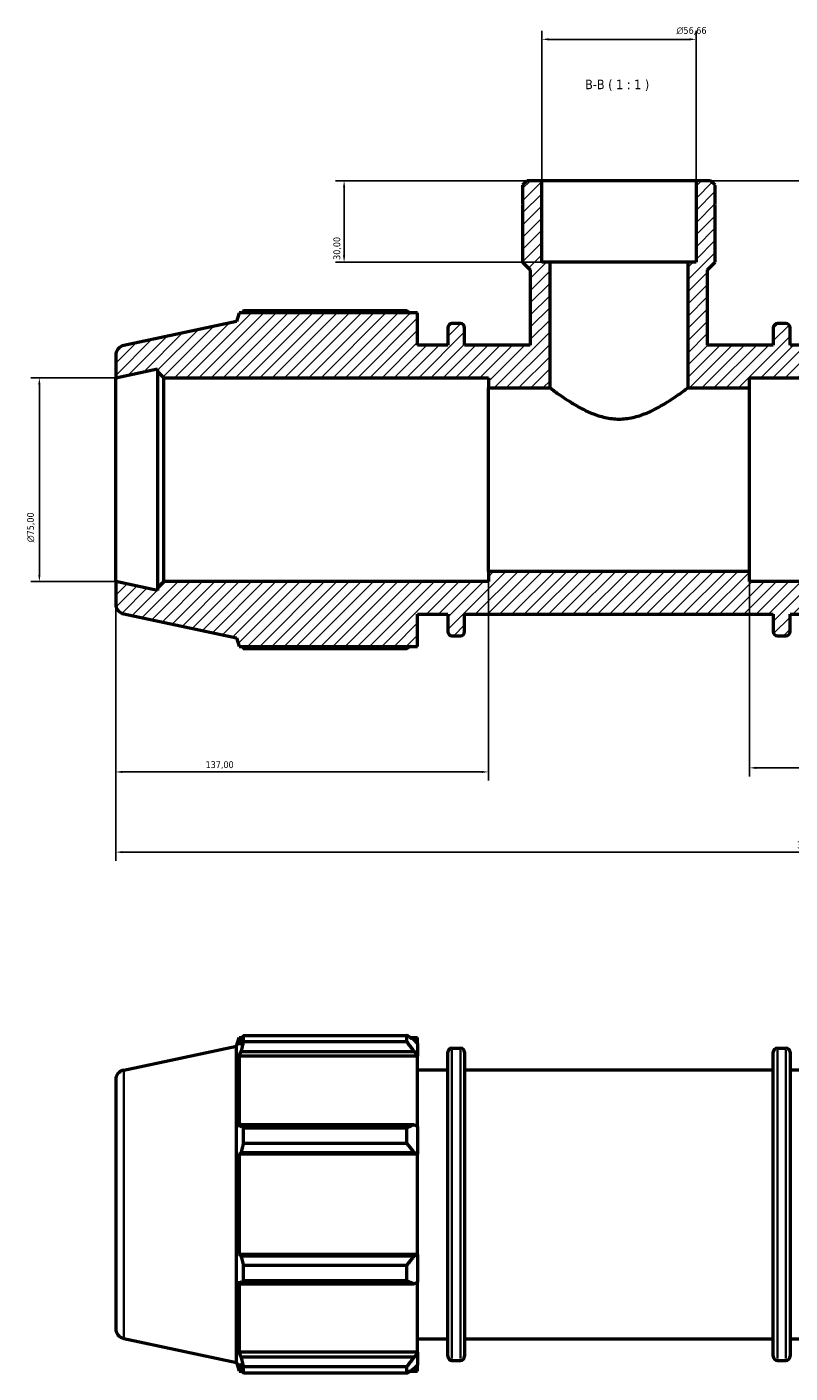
# Model space of a CAD drawing. Header units: millimetres. Extents: x 0 to 1330, y -193 to 1095.
# Tile 6 of 10: x 342 to 622, y 600 to 1095. Entities that reach past the tile are written whole.
import ezdxf

# ---------------------------------------------------------------- set-up
doc = ezdxf.new("R2010")
doc.units = ezdxf.units.MM
for name, color, linetype, lineweight in [('Dimension (ISO)', 7, 'Continuous', 25), ('Hatch (ISO)', 7, 'Continuous', 18), ('Symbol (ISO)', 7, 'Continuous', 25), ('Visible (ISO)', 7, 'Continuous', 50), ('Visible Narrow (ISO)', 7, 'Continuous', 35)]:
    doc.layers.add(name, color=color, linetype=linetype, lineweight=lineweight)
doc.styles.add('Label Text (ISO)', font='tahoma.ttf')
doc.styles.add('Note Text (ISO)', font='tahoma.ttf')
doc.dimstyles.new('Default (ISO)', dxfattribs={"dimtxt": 2.5, "dimasz": 2.5, "dimexe": 3.175, "dimexo": 0, "dimgap": 0.762, "dimtad": 1, "dimrnd": 1e-08, "dimzin": 0, "dimtxsty": 'Note Text (ISO)', "dimcen": 0.09, "dimdle": 10, "dimclrd": 256, "dimclre": 256, "dimclrt": 232, "dimazin": 0, "dimtfac": 1.40208, "dimtmove": 0, "dimatfit": 3, "dimfxl": 1, "dimtolj": 1, "dimtzin": 0, "dimlwd": -1, "dimlwe": -1, "dimarcsym": 0})

# ---------------------------------------------------------------- blocks, each defined once
blk = doc.blocks.new('*D7')
at = {"layer": 'Defpoints', "color": 0, "transparency": 16777216}
for p in [(531.2, 1038.88), (458.5, 1008.88), (534.22, 1008.88)]:
    blk.add_point(p, dxfattribs=at)
at = {"layer": 'Dimension (ISO)', "transparency": 16777216}
for p, q in [((531.2, 1038.88), (455.32, 1038.88)), ((458.5, 1036.38), (458.5, 1011.38)), ((534.22, 1008.88), (455.32, 1008.88))]:
    blk.add_line(p, q, dxfattribs=at)
for points in [[(458.08, 1036.38), (458.91, 1036.38), (458.5, 1038.88)], [(458.08, 1011.38), (458.91, 1011.38), (458.5, 1008.88)]]:
    blk.add_solid(points, dxfattribs=at)
at = {"layer": 'Dimension (ISO)', "color": 232, "true_color": 0xca0064, "transparency": 16777216, "insert": (454.56, 1009.75), "char_height": 2.5, "attachment_point": 1, "rotation": 90, "style": 'Note Text (ISO)'}
blk.add_mtext('\\A1;30,00', dxfattribs=at)
blk = doc.blocks.new('*D8')
at = {"layer": 'Defpoints', "color": 0, "transparency": 16777216}
for p in [(587.86, 1090.88), (531.2, 1038.88), (587.86, 1038.88)]:
    blk.add_point(p, dxfattribs=at)
at = {"layer": 'Dimension (ISO)', "transparency": 16777216}
for p, q in [((531.2, 1038.88), (531.2, 1094.05)), ((533.7, 1090.88), (585.36, 1090.88)), ((587.86, 1038.88), (587.86, 1094.05))]:
    blk.add_line(p, q, dxfattribs=at)
for points in [[(533.7, 1091.29), (533.7, 1090.46), (531.2, 1090.88)], [(585.36, 1091.29), (585.36, 1090.46), (587.86, 1090.88)]]:
    blk.add_solid(points, dxfattribs=at)
at = {"layer": 'Dimension (ISO)', "color": 232, "true_color": 0xca0064, "transparency": 16777216, "insert": (580.67, 1095.4), "char_height": 2.5, "attachment_point": 1, "style": 'Note Text (ISO)'}
blk.add_mtext('\\A1;\\fAIGDT|b0|i0;\\H2.5000;\\ln\\fTahoma|b0|i0;\\H2.5000;56,66', dxfattribs=at)
blk = doc.blocks.new('*D10')
at = {"layer": 'Defpoints', "color": 0, "transparency": 16777216}
for p in [(607.53, 895.13), (744.53, 891.38), (607.53, 822.88)]:
    blk.add_point(p, dxfattribs=at)
at = {"layer": 'Dimension (ISO)', "transparency": 16777216}
for p, q in [((607.53, 895.13), (607.53, 819.7)), ((744.53, 891.38), (744.53, 819.7)), ((742.03, 822.88), (610.03, 822.88))]:
    blk.add_line(p, q, dxfattribs=at)
for points in [[(610.03, 823.29), (610.03, 822.46), (607.53, 822.88)], [(742.03, 823.29), (742.03, 822.46), (744.53, 822.88)]]:
    blk.add_solid(points, dxfattribs=at)
at = {"layer": 'Dimension (ISO)', "color": 232, "true_color": 0xca0064, "transparency": 16777216, "insert": (640.58, 826.81), "char_height": 2.5, "attachment_point": 1, "style": 'Note Text (ISO)'}
blk.add_mtext('\\A1;137,00', dxfattribs=at)
blk = doc.blocks.new('*D11')
at = {"layer": 'Defpoints', "color": 0, "transparency": 16777216}
for p in [(374.53, 891.38), (511.53, 895.13), (374.53, 821.38)]:
    blk.add_point(p, dxfattribs=at)
at = {"layer": 'Dimension (ISO)', "transparency": 16777216}
for p, q in [((374.53, 891.38), (374.53, 818.2)), ((511.53, 895.13), (511.53, 818.2)), ((509.03, 821.38), (377.03, 821.38))]:
    blk.add_line(p, q, dxfattribs=at)
for points in [[(377.03, 821.79), (377.03, 820.96), (374.53, 821.38)], [(509.03, 821.79), (509.03, 820.96), (511.53, 821.38)]]:
    blk.add_solid(points, dxfattribs=at)
at = {"layer": 'Dimension (ISO)', "color": 232, "true_color": 0xca0064, "transparency": 16777216, "insert": (407.58, 825.31), "char_height": 2.5, "attachment_point": 1, "style": 'Note Text (ISO)'}
blk.add_mtext('\\A1;137,00', dxfattribs=at)
blk = doc.blocks.new('*D12')
at = {"layer": 'Defpoints', "color": 0, "transparency": 16777216}
for p in [(374.53, 891.38), (744.53, 891.38), (744.53, 791.88)]:
    blk.add_point(p, dxfattribs=at)
at = {"layer": 'Dimension (ISO)', "transparency": 16777216}
for p, q in [((374.53, 891.38), (374.53, 788.7)), ((744.53, 891.38), (744.53, 788.7)), ((377.03, 791.88), (742.03, 791.88))]:
    blk.add_line(p, q, dxfattribs=at)
for points in [[(377.03, 792.29), (377.03, 791.46), (374.53, 791.88)], [(742.03, 792.29), (742.03, 791.46), (744.53, 791.88)]]:
    blk.add_solid(points, dxfattribs=at)
at = {"layer": 'Dimension (ISO)', "color": 232, "true_color": 0xca0064, "transparency": 16777216, "insert": (624.97, 795.81), "char_height": 2.5, "attachment_point": 1, "style": 'Note Text (ISO)'}
blk.add_mtext('\\A1;370,00', dxfattribs=at)
blk = doc.blocks.new('*D13')
at = {"layer": 'Defpoints', "color": 0, "transparency": 16777216}
for p in [(374.53, 966.38), (346.48, 891.38), (374.53, 891.38)]:
    blk.add_point(p, dxfattribs=at)
at = {"layer": 'Dimension (ISO)', "transparency": 16777216}
for p, q in [((374.53, 966.38), (343.3, 966.38)), ((346.48, 963.88), (346.48, 893.88)), ((374.53, 891.38), (343.3, 891.38))]:
    blk.add_line(p, q, dxfattribs=at)
for points in [[(346.06, 963.88), (346.89, 963.88), (346.48, 966.38)], [(346.06, 893.88), (346.89, 893.88), (346.48, 891.38)]]:
    blk.add_solid(points, dxfattribs=at)
at = {"layer": 'Dimension (ISO)', "color": 232, "true_color": 0xca0064, "transparency": 16777216, "insert": (341.95, 905.82), "char_height": 2.5, "attachment_point": 1, "rotation": 90, "style": 'Note Text (ISO)'}
blk.add_mtext('\\A1;\\fAIGDT|b0|i0;\\H2.5000;\\ln\\fTahoma|b0|i0;\\H2.5000;75,00', dxfattribs=at)
blk = doc.blocks.new('*D14')
at = {"layer": 'Defpoints', "color": 0, "transparency": 16777216}
for p in [(587.86, 1038.88), (744.53, 928.88), (915.03, 928.88)]:
    blk.add_point(p, dxfattribs=at)
at = {"layer": 'Dimension (ISO)', "transparency": 16777216}
for p, q in [((587.86, 1038.88), (918.21, 1038.88)), ((915.03, 1036.38), (915.03, 931.38)), ((744.53, 928.88), (918.21, 928.88))]:
    blk.add_line(p, q, dxfattribs=at)
for points in [[(914.61, 1036.38), (915.45, 1036.38), (915.03, 1038.88)], [(914.61, 931.38), (915.45, 931.38), (915.03, 928.88)]]:
    blk.add_solid(points, dxfattribs=at)
at = {"layer": 'Dimension (ISO)', "color": 232, "true_color": 0xca0064, "transparency": 16777216, "insert": (911.1, 963.92), "char_height": 2.5, "attachment_point": 1, "rotation": 90, "style": 'Note Text (ISO)'}
blk.add_mtext('\\A1;110,00', dxfattribs=at)

msp = doc.modelspace()

# ---------------------------------------------------------------- hatches: boundary and pattern name
at = {"layer": 'Hatch (ISO)'}
h = msp.add_hatch(dxfattribs=at)
h.set_pattern_fill('ANSI31', color=256, scale=25.4, style=0)
h.set_pattern_definition([(45, (0, 0), (-2.245064, 2.245064), [])])
edge = h.paths.add_edge_path()
edge.add_ellipse((740.781, 883.164), major_axis=(0.78, -3.668), ratio=1, start_angle=0, end_angle=78)
edge.add_line((744.531, 883.164), (744.531, 891.378))
edge.add_line((744.531, 891.378), (729.115, 888.101))
edge.add_line((729.115, 888.101), (729.115, 889.128))
edge.add_line((729.115, 889.128), (726.865, 891.378))
edge.add_line((726.865, 891.378), (607.531, 891.378))
edge.add_line((607.531, 891.378), (607.531, 895.128))
edge.add_line((607.531, 895.128), (511.531, 895.128))
edge.add_line((511.531, 895.128), (511.531, 891.378))
edge.add_line((511.531, 891.378), (392.198, 891.378))
edge.add_line((392.198, 891.378), (389.948, 889.128))
edge.add_line((389.948, 889.128), (389.948, 888.101))
edge.add_line((389.948, 888.101), (374.531, 891.378))
edge.add_line((374.531, 891.378), (374.531, 883.164))
edge.add_ellipse((378.281, 883.164), major_axis=(-3.75, 0), ratio=1, start_angle=0, end_angle=78)
edge.add_line((377.502, 879.496), (418.931, 870.69))
edge.add_line((418.931, 870.69), (419.969, 867.498))
edge.add_line((419.969, 867.498), (485.531, 867.498))
edge.add_line((485.531, 867.498), (485.531, 879.378))
edge.add_line((485.531, 879.378), (496.631, 879.378))
edge.add_line((496.631, 879.378), (496.631, 872.958))
edge.add_ellipse((498.131, 872.958), major_axis=(-1.5, 0), ratio=1, start_angle=0, end_angle=90)
edge.add_line((498.131, 871.458), (501.298, 871.458))
edge.add_ellipse((501.298, 872.958), major_axis=(0, -1.5), ratio=1, start_angle=0, end_angle=90)
edge.add_line((502.798, 872.958), (502.798, 879.378))
edge.add_line((502.798, 879.378), (616.265, 879.378))
edge.add_line((616.265, 879.378), (616.265, 872.958))
edge.add_ellipse((617.765, 872.958), major_axis=(-1.5, 0), ratio=1, start_angle=0, end_angle=90)
edge.add_line((617.765, 871.458), (620.931, 871.458))
edge.add_ellipse((620.931, 872.958), major_axis=(0, -1.5), ratio=1, start_angle=0, end_angle=90)
edge.add_line((622.431, 872.958), (622.431, 879.378))
edge.add_line((622.431, 879.378), (633.531, 879.378))
edge.add_line((633.531, 879.378), (633.531, 867.498))
edge.add_line((633.531, 867.498), (699.094, 867.498))
edge.add_line((699.094, 867.498), (700.131, 870.69))
edge.add_line((700.131, 870.69), (741.561, 879.496))
edge = h.paths.add_edge_path()
edge.add_line((594.941, 1037.178), (593.242, 1038.878))
edge.add_line((593.242, 1038.878), (587.859, 1038.878))
edge.add_line((587.859, 1038.878), (587.859, 1008.878))
edge.add_line((587.859, 1008.878), (584.844, 1008.878))
edge.add_line((584.844, 1008.878), (584.844, 962.628))
edge.add_line((584.844, 962.628), (607.531, 962.628))
edge.add_line((607.531, 962.628), (607.531, 966.378))
edge.add_line((607.531, 966.378), (726.865, 966.378))
edge.add_line((726.865, 966.378), (729.115, 968.628))
edge.add_line((729.115, 968.628), (729.115, 969.655))
edge.add_line((729.115, 969.655), (744.531, 966.378))
edge.add_line((744.531, 966.378), (744.531, 974.591))
edge.add_ellipse((740.781, 974.591), major_axis=(3.75, 0), ratio=1, start_angle=0, end_angle=78)
edge.add_line((741.561, 978.259), (700.131, 987.065))
edge.add_line((700.131, 987.065), (699.094, 990.258))
edge.add_line((699.094, 990.258), (633.531, 990.258))
edge.add_line((633.531, 990.258), (633.531, 978.378))
edge.add_line((633.531, 978.378), (622.431, 978.378))
edge.add_line((622.431, 978.378), (622.431, 984.798))
edge.add_ellipse((620.931, 984.798), major_axis=(1.5, 0), ratio=1, start_angle=0, end_angle=90)
edge.add_line((620.931, 986.298), (617.765, 986.298))
edge.add_ellipse((617.765, 984.798), major_axis=(0, 1.5), ratio=1, start_angle=0, end_angle=90)
edge.add_line((616.265, 984.798), (616.265, 978.378))
edge.add_line((616.265, 978.378), (592.108, 978.378))
edge.add_line((592.108, 978.378), (592.108, 1006.045))
edge.add_line((592.108, 1006.045), (594.941, 1008.878))
edge.add_line((594.941, 1008.878), (594.941, 1029.878))
edge.add_line((594.941, 1029.878), (594.641, 1029.878))
edge.add_line((594.641, 1029.878), (594.941, 1030.178))
edge.add_line((594.941, 1030.178), (594.941, 1037.178))
edge = h.paths.add_edge_path()
edge.add_line((525.821, 1038.878), (524.121, 1037.178))
edge.add_line((524.121, 1037.178), (524.121, 1030.178))
edge.add_line((524.121, 1030.178), (524.421, 1029.878))
edge.add_line((524.421, 1029.878), (524.121, 1029.878))
edge.add_line((524.121, 1029.878), (524.121, 1008.878))
edge.add_line((524.121, 1008.878), (526.954, 1006.045))
edge.add_line((526.954, 1006.045), (526.954, 978.378))
edge.add_line((526.954, 978.378), (502.798, 978.378))
edge.add_line((502.798, 978.378), (502.798, 984.798))
edge.add_ellipse((501.298, 984.798), major_axis=(1.5, 0), ratio=1, start_angle=0, end_angle=90)
edge.add_line((501.298, 986.298), (498.131, 986.298))
edge.add_ellipse((498.131, 984.798), major_axis=(0, 1.5), ratio=1, start_angle=0, end_angle=90)
edge.add_line((496.631, 984.798), (496.631, 978.378))
edge.add_line((496.631, 978.378), (485.531, 978.378))
edge.add_line((485.531, 978.378), (485.531, 990.258))
edge.add_line((485.531, 990.258), (419.969, 990.258))
edge.add_line((419.969, 990.258), (418.931, 987.065))
edge.add_line((418.931, 987.065), (377.502, 978.259))
edge.add_ellipse((378.281, 974.591), major_axis=(-0.78, 3.668), ratio=1, start_angle=0, end_angle=78)
edge.add_line((374.531, 974.591), (374.531, 966.378))
edge.add_line((374.531, 966.378), (389.948, 969.655))
edge.add_line((389.948, 969.655), (389.948, 968.628))
edge.add_line((389.948, 968.628), (392.198, 966.378))
edge.add_line((392.198, 966.378), (511.531, 966.378))
edge.add_line((511.531, 966.378), (511.531, 962.628))
edge.add_line((511.531, 962.628), (534.219, 962.628))
edge.add_line((534.219, 962.628), (534.219, 1008.878))
edge.add_line((534.219, 1008.878), (531.203, 1008.878))
edge.add_line((531.203, 1008.878), (531.203, 1038.878))
edge.add_line((531.203, 1038.878), (525.821, 1038.878))

# ---------------------------------------------------------------- linework, layer by layer
at = {"layer": 'Visible (ISO)'}
for p, q in [((525.821, 1038.878), (524.121, 1037.178)), ((524.121, 1037.178), (524.121, 1030.178)), ((531.203, 1038.878), (525.821, 1038.878)), ((531.203, 1008.878), (531.203, 1038.878)), ((587.859, 1038.878), (531.203, 1038.878)), ((593.242, 1038.878), (587.859, 1038.878)), ((587.859, 1038.878), (587.859, 1008.878)), ((594.941, 1037.178), (593.242, 1038.878)), ((594.941, 1030.178), (594.941, 1037.178)), ((524.121, 1030.178), (524.421, 1029.878)), ((594.641, 1029.878), (594.941, 1030.178)), ((524.421, 1029.878), (524.121, 1029.878)), ((524.121, 1029.878), (524.121, 1008.878)), ((594.941, 1029.878), (594.641, 1029.878)), ((594.941, 1008.878), (594.941, 1029.878)), ((524.121, 1008.878), (526.954, 1006.045)), ((526.954, 1006.045), (526.954, 978.378)), ((534.219, 1008.878), (531.203, 1008.878)), ((534.219, 962.628), (534.219, 1008.878)), ((584.844, 1008.878), (534.219, 1008.878)), ((587.859, 1008.878), (584.844, 1008.878)), ((584.844, 1008.878), (584.844, 962.628)), ((592.108, 1006.045), (594.941, 1008.878)), ((592.108, 978.378), (592.108, 1006.045)), ((481.571, 990.979), (421.47, 990.979)), ((418.931, 987.065), (377.502, 978.259)), ((419.969, 990.258), (418.931, 987.065)), ((485.531, 990.258), (419.969, 990.258)), ((485.531, 978.378), (485.531, 990.258)), ((501.298, 986.298), (498.131, 986.298)), ((620.931, 986.298), (617.765, 986.298)), ((496.631, 984.798), (496.631, 978.378)), ((502.798, 978.378), (502.798, 984.798)), ((616.265, 984.798), (616.265, 978.378)), ((622.431, 978.378), (622.431, 984.798)), ((496.631, 978.378), (485.531, 978.378)), ((526.954, 978.378), (502.798, 978.378)), ((616.265, 978.378), (592.108, 978.378)), ((633.531, 978.378), (622.431, 978.378)), ((374.531, 974.591), (374.531, 966.378)), ((374.531, 966.378), (389.948, 969.655)), ((374.531, 891.378), (374.531, 966.378)), ((389.948, 969.655), (389.948, 968.628)), ((389.948, 968.628), (392.198, 966.378)), ((389.948, 968.628), (389.948, 889.128)), ((392.198, 966.378), (511.531, 966.378)), ((392.198, 891.378), (392.198, 966.378)), ((511.531, 966.378), (511.531, 962.628)), ((607.531, 962.628), (607.531, 966.378)), ((607.531, 966.378), (726.865, 966.378)), ((511.531, 962.628), (534.219, 962.628)), ((511.531, 895.128), (511.531, 962.628)), ((584.844, 962.628), (607.531, 962.628)), ((607.531, 895.128), (607.531, 962.628)), ((389.948, 888.101), (374.531, 891.378)), ((374.531, 891.378), (374.531, 883.164)), ((392.198, 891.378), (389.948, 889.128)), ((511.531, 891.378), (392.198, 891.378)), ((607.531, 895.128), (511.531, 895.128)), ((511.531, 895.128), (511.531, 891.378)), ((607.531, 891.378), (607.531, 895.128)), ((726.865, 891.378), (607.531, 891.378)), ((389.948, 889.128), (389.948, 888.101)), ((377.502, 879.496), (418.931, 870.69)), ((485.531, 867.498), (485.531, 879.378)), ((485.531, 879.378), (496.631, 879.378)), ((496.631, 879.378), (496.631, 872.958)), ((502.798, 872.958), (502.798, 879.378)), ((502.798, 879.378), (616.265, 879.378)), ((616.265, 879.378), (616.265, 872.958)), ((622.431, 872.958), (622.431, 879.378)), ((622.431, 879.378), (633.531, 879.378)), ((418.931, 870.69), (419.969, 867.498)), ((419.969, 867.498), (485.531, 867.498)), ((421.47, 866.776), (481.571, 866.776)), ((498.131, 871.458), (501.298, 871.458)), ((617.765, 871.458), (620.931, 871.458)), ((418.931, 720.531), (419.969, 723.724)), ((419.969, 723.724), (419.969, 720.883)), ((419.969, 723.724), (421.096, 723.724)), ((421.47, 722.059), (421.47, 724.445)), ((421.47, 724.445), (481.571, 724.445)), ((481.571, 722.059), (481.571, 724.445)), ((482.722, 723.724), (485.531, 723.724)), ((485.531, 721.512), (485.531, 723.724)), ((377.502, 711.725), (418.931, 720.531)), ((418.931, 604.156), (418.931, 720.531)), ((420.612, 722.771), (419.969, 720.883)), ((419.969, 716.789), (420.612, 718.545)), ((420.612, 718.545), (484.211, 718.545)), ((481.571, 722.059), (421.47, 722.059)), ((485.531, 721.512), (484.211, 722.771)), ((484.211, 718.545), (485.531, 717.374)), ((485.531, 721.512), (485.531, 717.374)), ((496.631, 606.424), (496.631, 718.264)), ((498.131, 719.764), (501.298, 719.764)), ((502.798, 718.264), (502.798, 606.424)), ((616.265, 606.424), (616.265, 718.264)), ((617.765, 719.764), (620.931, 719.764)), ((622.431, 718.264), (622.431, 606.424)), ((485.531, 716.789), (419.969, 716.789)), ((419.969, 716.789), (419.969, 690.686)), ((485.531, 717.374), (485.531, 716.789)), ((485.531, 690.991), (485.531, 716.789)), ((485.531, 711.844), (496.631, 711.844)), ((502.798, 711.844), (616.265, 711.844)), ((622.431, 711.844), (633.531, 711.844)), ((374.531, 708.057), (374.531, 616.631)), ((420.612, 691.6), (419.969, 690.686)), ((484.211, 691.6), (420.612, 691.6)), ((421.47, 684.692), (421.47, 690.454)), ((421.47, 690.454), (481.571, 690.454)), ((481.571, 684.692), (481.571, 690.454)), ((485.531, 690.991), (484.211, 691.6)), ((485.531, 690.991), (485.531, 681)), ((481.571, 684.692), (421.47, 684.692)), ((419.969, 680.801), (420.612, 681.397)), ((485.531, 680.801), (419.969, 680.801)), ((419.969, 680.801), (419.969, 643.887)), ((420.612, 681.397), (484.211, 681.397)), ((484.211, 681.397), (485.531, 681)), ((485.531, 681), (485.531, 680.801)), ((485.531, 643.887), (485.531, 680.801)), ((420.612, 643.291), (419.969, 643.887)), ((485.531, 643.887), (419.969, 643.887)), ((485.531, 643.887), (485.531, 643.688)), ((484.211, 643.291), (420.612, 643.291)), ((421.47, 634.234), (421.47, 639.996)), ((421.47, 639.996), (481.571, 639.996)), ((481.571, 634.234), (481.571, 639.996)), ((485.531, 643.688), (484.211, 643.291)), ((485.531, 643.688), (485.531, 633.697)), ((419.969, 634.002), (420.612, 633.087)), ((419.969, 634.002), (419.969, 607.899)), ((481.571, 634.234), (421.47, 634.234)), ((420.612, 633.087), (484.211, 633.087)), ((484.211, 633.087), (485.531, 633.697)), ((485.531, 607.899), (485.531, 633.697)), ((377.502, 612.962), (418.931, 604.156)), ((485.531, 612.844), (496.631, 612.844)), ((502.798, 612.844), (616.265, 612.844)), ((622.431, 612.844), (633.531, 612.844)), ((418.931, 604.156), (419.969, 600.964)), ((420.612, 606.143), (419.969, 607.899)), ((485.531, 607.899), (419.969, 607.899)), ((484.211, 606.143), (420.612, 606.143)), ((485.531, 607.314), (484.211, 606.143)), ((485.531, 607.899), (485.531, 607.314)), ((485.531, 607.314), (485.531, 603.175)), ((498.131, 604.924), (501.298, 604.924)), ((617.765, 604.924), (620.931, 604.924)), ((419.969, 603.805), (420.612, 601.916)), ((419.969, 603.805), (419.969, 600.964)), ((419.969, 600.964), (421.096, 600.964)), ((421.47, 600.243), (421.47, 602.629)), ((421.47, 602.629), (481.571, 602.629)), ((481.571, 600.243), (421.47, 600.243)), ((481.571, 600.243), (481.571, 602.629)), ((482.722, 600.964), (485.531, 600.964)), ((484.211, 601.916), (485.531, 603.175)), ((485.531, 600.964), (485.531, 603.175))]:
    msp.add_line(p, q, dxfattribs=at)
for centre, radius, start, end in [((498.131, 984.798), 1.5, 90, 180), ((501.298, 984.798), 1.5, 0, 90), ((617.765, 984.798), 1.5, 90, 180), ((620.931, 984.798), 1.5, 0, 90), ((378.281, 974.591), 3.75, 102, 180), ((378.281, 883.164), 3.75, 180, 258), ((498.131, 872.958), 1.5, 180, 270), ((501.298, 872.958), 1.5, 270, 0), ((617.765, 872.958), 1.5, 180, 270), ((620.931, 872.958), 1.5, 270, 0), ((498.131, 718.264), 1.5, 90, 180), ((501.298, 718.264), 1.5, 0, 90), ((617.765, 718.264), 1.5, 90, 180), ((620.931, 718.264), 1.5, 0, 90), ((378.281, 708.057), 3.75, 102, 180), ((378.281, 616.631), 3.75, 180, 258), ((498.131, 606.424), 1.5, 180, 270), ((501.298, 606.424), 1.5, 270, 0), ((617.765, 606.424), 1.5, 180, 270), ((620.931, 606.424), 1.5, 270, 0)]:
    msp.add_arc(centre, radius, start, end, dxfattribs=at)
for points, weights in [([(421.47, 990.979), (421.28, 990.615), (421.096, 990.258)], [1, 1.0005633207, 1.00097863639]), ([(481.571, 990.979), (482.156, 990.615), (482.722, 990.258)], [1.01672598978, 1.01464814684, 1.01242453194]), ([(421.096, 867.498), (421.28, 867.14), (421.47, 866.776)], [1.00097863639, 1.0005633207, 1]), ([(482.722, 867.498), (482.156, 867.14), (481.571, 866.776)], [1.01242453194, 1.01464814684, 1.01672598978]), ([(420.612, 722.771), (421.024, 723.591), (421.47, 724.445)], [1.00182986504, 1.00132330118, 1]), ([(484.211, 722.771), (482.944, 723.591), (481.571, 724.445)], [1.0061992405, 1.01186200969, 1.01672598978]), ([(421.47, 722.059), (421.024, 720.266), (420.612, 718.545)], [1, 1.00132330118, 1.00182986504]), ([(481.571, 722.059), (482.944, 720.266), (484.211, 718.545)], [1.01672598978, 1.01186200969, 1.0061992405]), ([(420.612, 691.6), (421.024, 691.039), (421.47, 690.454)], [1.00182986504, 1.00132330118, 1]), ([(484.211, 691.6), (482.944, 691.039), (481.571, 690.454)], [1.0061992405, 1.01186200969, 1.01672598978]), ([(421.47, 684.692), (421.024, 683.011), (420.612, 681.397)], [1, 1.00132330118, 1.00182986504]), ([(481.571, 684.692), (482.944, 683.011), (484.211, 681.397)], [1.01672598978, 1.01186200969, 1.0061992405]), ([(420.612, 643.291), (421.024, 641.677), (421.47, 639.996)], [1.00182986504, 1.00132330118, 1]), ([(484.211, 643.291), (482.944, 641.677), (481.571, 639.996)], [1.0061992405, 1.01186200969, 1.01672598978]), ([(421.47, 634.234), (421.024, 633.649), (420.612, 633.087)], [1, 1.00132330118, 1.00182986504]), ([(481.571, 634.234), (482.944, 633.649), (484.211, 633.087)], [1.01672598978, 1.01186200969, 1.0061992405]), ([(420.612, 606.143), (421.024, 604.422), (421.47, 602.629)], [1.00182986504, 1.00132330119, 1]), ([(484.211, 606.143), (482.944, 604.422), (481.571, 602.629)], [1.0061992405, 1.01186200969, 1.01672598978]), ([(421.47, 600.243), (421.024, 601.097), (420.612, 601.916)], [1, 1.00132330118, 1.00182986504]), ([(481.571, 600.243), (482.944, 601.097), (484.211, 601.916)], [1.01672598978, 1.01186200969, 1.0061992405])]:
    msp.add_rational_spline(points, weights, degree=2, dxfattribs=at)
for points, knots in [([(534.219, 962.628), (534.219, 962.628), (534.385, 962.502), (535.062, 961.999), (535.572, 961.622), (536.889, 960.671), (537.697, 960.096), (539.531, 958.843), (540.557, 958.164), (542.732, 956.803), (543.967, 956.067), (546.659, 954.621), (548.115, 953.912), (551.185, 952.669), (552.803, 952.137), (556.126, 951.401), (557.832, 951.201), (559.531, 951.201)], [12.1091914, 12.1091914, 12.1091914, 12.1091914, 12.6083785, 12.6083785, 13.1075657, 13.1075657, 13.6067528, 13.6067528, 14.1059399, 14.1059399, 14.6158521, 14.6158521, 15.1257642, 15.1257642, 15.6356764, 15.6356764, 16.1455885, 16.1455885, 16.1455885, 16.1455885]), ([(559.531, 951.201), (561.231, 951.201), (562.937, 951.401), (566.26, 952.137), (567.877, 952.669), (570.948, 953.912), (572.403, 954.621), (575.095, 956.067), (576.331, 956.803), (578.506, 958.164), (579.531, 958.843), (581.365, 960.096), (582.173, 960.671), (583.49, 961.622), (584, 961.999), (584.677, 962.502), (584.844, 962.628), (584.844, 962.628)], [0, 0, 0, 0, 0.5099121, 0.5099121, 1.0198243, 1.0198243, 1.5297364, 1.5297364, 2.0396486, 2.0396486, 2.5388357, 2.5388357, 3.0380228, 3.0380228, 3.53721, 3.53721, 4.0363971, 4.0363971, 4.0363971, 4.0363971])]:
    msp.add_open_spline(points, degree=3, knots=knots, dxfattribs=at)
at = {"layer": 'Visible Narrow (ISO)'}
for p, q in [((498.131, 719.057), (498.131, 605.631)), ((501.298, 605.631), (501.298, 719.057)), ((617.765, 719.057), (617.765, 605.631)), ((620.931, 605.631), (620.931, 719.057)), ((377.502, 613.57), (377.502, 711.117))]:
    msp.add_line(p, q, dxfattribs=at)

# ---------------------------------------------------------------- texts
at = {"layer": 'Symbol (ISO)', "insert": (547.092, 1071.904), "char_height": 3.5, "attachment_point": 7, "style": 'Label Text (ISO)'}
msp.add_mtext('B-B ( 1 : 1 )', dxfattribs=at)

# ---------------------------------------------------------------- dimensions: what is measured, and where the dimension line sits
at = {"layer": 'Dimension (ISO)'}
for base, p1, p2, angle, picture, middle in [((587.859, 1090.878), (531.203, 1038.878), (587.859, 1038.878), 180, '*D8', (586.239, 1090.878)), ((346.475, 891.378), (374.531, 966.378), (374.531, 891.378), 90, '*D13', (346.475, 911.378))]:
    dim = msp.add_linear_dim(base=base, p1=p1, p2=p2, angle=angle, text='\\fAIGDT|b0|i0;\\H2.5000;\\ln\\fTahoma|b0|i0;\\H2.5000;<>', dimstyle='Default (ISO)', override={"dimdec": 2, "dimtp": 0, "dimtm": 0, "dimtdec": 2, "dimtofl": 0, "dimatfit": 1}, dxfattribs=at)
    dim.commit()
    dim.dimension.update_dxf_attribs({"geometry": picture, "text_midpoint": middle, "dimtype": 160})
for base, p1, p2, angle, picture, middle in [((458.495, 1008.878), (531.203, 1038.878), (534.219, 1008.878), 270, '*D7', (458.495, 1013.878)), ((915.031, 928.878), (587.859, 1038.878), (744.531, 928.878), 90, '*D14', (915.031, 968.878)), ((744.531, 791.878), (374.531, 891.378), (744.531, 891.378), 180, '*D12', (630.031, 791.878)), ((607.531, 822.878), (744.531, 891.378), (607.531, 895.128), 180, '*D10', (645.531, 822.878))]:
    dim = msp.add_linear_dim(base=base, p1=p1, p2=p2, angle=angle, dimstyle='Default (ISO)', override={"dimdec": 2, "dimtp": 0, "dimtm": 0, "dimtdec": 2, "dimtofl": 0, "dimatfit": 1}, dxfattribs=at)
    dim.commit()
    dim.dimension.update_dxf_attribs({"geometry": picture, "text_midpoint": middle, "dimtype": 160})
dim = msp.add_linear_dim(base=(374.531, 821.378), p1=(511.531, 895.128), p2=(374.531, 891.378), dimstyle='Default (ISO)', override={"dimdec": 2, "dimtp": 0, "dimtm": 0, "dimtdec": 2, "dimtofl": 0, "dimatfit": 1}, dxfattribs=at)
dim.commit()
dim.dimension.update_dxf_attribs({"geometry": '*D11', "text_midpoint": (412.531, 821.378), "dimtype": 160})

doc.saveas('drawing.dxf')
